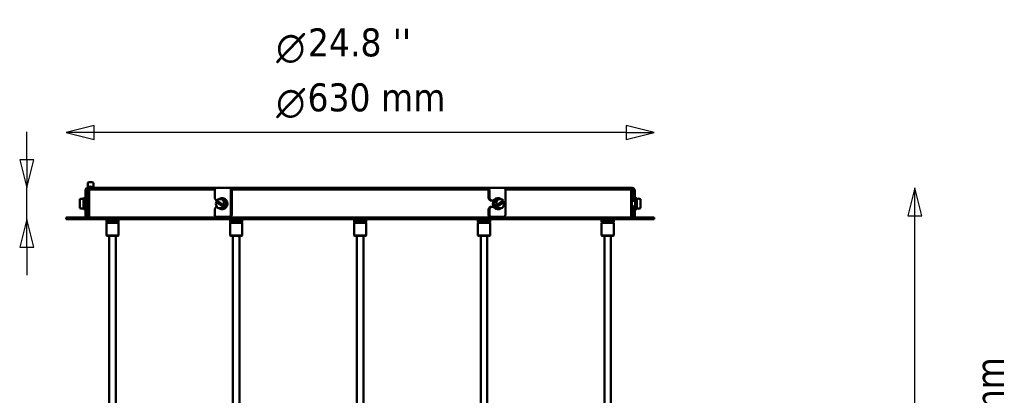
# Model space of a CAD drawing. Header units: millimetres. Extents: x 118 to 2000, y 588 to 2805.
# Tile 8 of 8: x 945 to 2000, y 2403 to 2805. Entities that reach past the tile are written whole.
import ezdxf

# ---------------------------------------------------------------- set-up
doc = ezdxf.new("R2010")
doc.units = ezdxf.units.MM
doc.header["$LTSCALE"] = 10
for name, color, linetype, lineweight in [('Symbol (ISO)', 7, 'Continuous', 25), ('Widoczne (ISO)', 7, 'Continuous', 50), ('Wymiar (ISO)', 7, 'Continuous', 25)]:
    doc.layers.add(name, color=color, linetype=linetype, lineweight=lineweight)
doc.styles.add('Styl tekstu27', font='AIGDT___.TTF')
doc.styles.add('Tekst notatki (ISO)', font='tahoma.ttf')

msp = doc.modelspace()

# ---------------------------------------------------------------- linework, layer by layer
at = {"layer": 'Widoczne (ISO)', "linetype": 'Continuous', "lineweight": 50}
for p, q in [((1018.1, 2630.5), (1018.1, 2625.6)), ((1024.1, 2630.5), (1024.1, 2625.6)), ((1015.6, 2622.1), (1015.6, 2596.1)), ((1017.6, 2622.1), (1017.6, 2596.1)), ((1018.6, 2625.6), (1018.6, 2625.1)), ((1018.6, 2625.1), (1019.1, 2625.1)), ((1019.1, 2623.1), (1018.6, 2623.1)), ((1018.6, 2623.1), (1018.6, 2620.8)), ((1020.1, 2625.1), (1019.1, 2625.1)), ((1019.1, 2623.1), (1019.6, 2623.1)), ((1019.4, 2614.3), (1019.4, 2623.1)), ((1019.4, 2623.1), (1019.4, 2614.3)), ((1019.5, 2623.1), (1019.5, 2593.1)), ((1154.2, 2623.1), (1019.6, 2623.1)), ((1020.1, 2625.1), (1155.5, 2625.1)), ((1023.6, 2625.6), (1023.6, 2625.1)), ((1154.1, 2613.6), (1154.1, 2622.1)), ((1155.6, 2625.1), (1155.5, 2625.1)), ((1155.6, 2625.1), (1172.9, 2625.1)), ((1171.4, 2622.1), (1171.4, 2596.1)), ((1172.4, 2622.1), (1172.4, 2596.1)), ((1172.9, 2625.1), (1173.2, 2625.1)), ((1173.2, 2623.1), (1172.9, 2623.1)), ((1174.5, 2625.1), (1173.2, 2625.1)), ((1173.2, 2623.1), (1173.5, 2623.1)), ((1446.3, 2623.1), (1173.5, 2623.1)), ((1174.5, 2625.1), (1445.3, 2625.1)), ((1446.6, 2625.1), (1445.3, 2625.1)), ((1446.3, 2623.1), (1446.6, 2623.1)), ((1446.6, 2625.1), (1446.9, 2625.1)), ((1446.9, 2623.1), (1446.6, 2623.1)), ((1446.9, 2625.1), (1464.2, 2625.1)), ((1447.4, 2622.1), (1447.4, 2613.6)), ((1448.4, 2613.6), (1448.4, 2622.1)), ((1464.3, 2625.1), (1464.2, 2625.1)), ((1464.3, 2625.1), (1599.7, 2625.1)), ((1600.2, 2623.1), (1465.6, 2623.1)), ((1465.7, 2622.1), (1465.7, 2596.1)), ((1600.7, 2625.1), (1599.7, 2625.1)), ((1600.2, 2623.1), (1600.7, 2623.1)), ((1600.3, 2623.1), (1600.3, 2593.1)), ((1600.4, 2614.3), (1600.4, 2623.1)), ((1600.4, 2623.1), (1600.4, 2614.3)), ((1600.7, 2625.1), (1601.2, 2625.1)), ((1601.2, 2623.1), (1600.7, 2623.1)), ((1602.2, 2622.1), (1602.2, 2613.6)), ((1604.2, 2613.6), (1604.2, 2622.1)), ((1009.6, 2613), (1009.6, 2603.2)), ((1011.6, 2613.4), (1011.6, 2613.5)), ((1013.6, 2614), (1013.6, 2602.2)), ((1015.2, 2614), (1013.6, 2614)), ((1015.2, 2602.2), (1015.2, 2614)), ((1015.6, 2611.1), (1015.2, 2611.1)), ((1018.8, 2611.1), (1017.6, 2611.1)), ((1018.8, 2602.6), (1018.8, 2613.6)), ((1155.8, 2611.6), (1154.1, 2613.6)), ((1163, 2604.8), (1155.6, 2609.7)), ((1155.8, 2611.6), (1156.7, 2611.6)), ((1164.3, 2604.6), (1156.4, 2609.9)), ((1156.5, 2611.5), (1163.9, 2606.6)), ((1162.6, 2614), (1161.8, 2614)), ((1447.4, 2613.6), (1449.1, 2611.6)), ((1448.4, 2613.6), (1447.4, 2613.6)), ((1450.1, 2611.6), (1448.4, 2613.6)), ((1449.1, 2611.6), (1450.1, 2611.6)), ((1450.1, 2611.6), (1453.1, 2611.6)), ((1463.4, 2609.9), (1455.5, 2604.6)), ((1455.9, 2606.6), (1463.3, 2611.5)), ((1464.1, 2609.7), (1456.8, 2604.8)), ((1457.2, 2614), (1458, 2614)), ((1601.1, 2613.6), (1601.1, 2602.6)), ((1601.1, 2611.1), (1604.6, 2611.1)), ((1602.2, 2613.6), (1602.2, 2611.6)), ((1604.2, 2613.6), (1602.2, 2613.6)), ((1602.2, 2611.6), (1604.2, 2611.6)), ((1602.2, 2611.1), (1602.2, 2611.6)), ((1604.2, 2611.6), (1604.2, 2613.6)), ((1604.2, 2611.6), (1604.2, 2611.1)), ((1604.6, 2614), (1604.6, 2602.2)), ((1604.6, 2614), (1606.2, 2614)), ((1606.2, 2602.2), (1606.2, 2614)), ((1608.2, 2613.5), (1608.2, 2613.4)), ((1610.2, 2603.2), (1610.2, 2613)), ((1011.6, 2602.8), (1011.6, 2602.8)), ((1015.2, 2602.2), (1013.6, 2602.2)), ((1015.6, 2605.1), (1015.2, 2605.1)), ((1015.6, 2594.1), (1015.6, 2596.1)), ((1018.8, 2605.1), (1017.6, 2605.1)), ((1017.6, 2596.1), (1017.6, 2594.1)), ((1019.4, 2593.1), (1019.4, 2602)), ((1019.4, 2602), (1019.4, 2593.1)), ((1154.1, 2602.6), (1155.8, 2604.6)), ((1154.1, 2596.1), (1154.1, 2602.6)), ((1156.7, 2604.6), (1155.8, 2604.6)), ((1162.6, 2602.2), (1161.8, 2602.2)), ((1449.1, 2604.6), (1447.4, 2602.6)), ((1447.4, 2602.6), (1448.4, 2602.6)), ((1447.4, 2602.6), (1447.4, 2596.1)), ((1448.4, 2602.6), (1450.1, 2604.6)), ((1448.4, 2596.1), (1448.4, 2602.6)), ((1450.1, 2604.6), (1449.1, 2604.6)), ((1453.1, 2604.6), (1450.1, 2604.6)), ((1457.2, 2602.2), (1458, 2602.2)), ((1600.4, 2593.1), (1600.4, 2602)), ((1600.4, 2602), (1600.4, 2593.1)), ((1601.1, 2605.1), (1604.6, 2605.1)), ((1602.2, 2604.6), (1602.2, 2605.1)), ((1602.2, 2604.6), (1602.2, 2602.6)), ((1604.2, 2604.6), (1602.2, 2604.6)), ((1602.2, 2602.6), (1604.2, 2602.6)), ((1602.2, 2602.6), (1602.2, 2596.1)), ((1602.2, 2594.1), (1602.2, 2596.1)), ((1604.2, 2605.1), (1604.2, 2604.6)), ((1604.2, 2602.6), (1604.2, 2604.6)), ((1604.2, 2596.1), (1604.2, 2602.6)), ((1604.2, 2596.1), (1604.2, 2594.1)), ((1604.6, 2602.2), (1606.2, 2602.2)), ((1608.2, 2602.8), (1608.2, 2602.8)), ((1624.9, 2593.1), (994.9, 2593.1)), ((994.9, 2591.6), (994.9, 2593.1)), ((994.9, 2591.6), (1624.9, 2591.6)), ((1015.6, 2594.1), (1017.6, 2594.1)), ((1038.6, 2591.6), (1038.1, 2591.1)), ((1051.1, 2591.1), (1038.1, 2591.1)), ((1038.1, 2588.6), (1038.1, 2591.1)), ((1038.1, 2588.6), (1051.1, 2588.6)), ((1038.6, 2588.1), (1038.1, 2588.6)), ((1038.6, 2588.1), (1038.1, 2587.6)), ((1051.1, 2587.6), (1038.1, 2587.6)), ((1038.1, 2587.6), (1038.1, 2574.1)), ((1050.6, 2588.1), (1038.6, 2588.1)), ((1038.6, 2588.1), (1050.6, 2588.1)), ((1050.6, 2591.6), (1051.1, 2591.1)), ((1050.6, 2588.1), (1051.1, 2588.6)), ((1050.6, 2588.1), (1051.1, 2587.6)), ((1051.1, 2588.6), (1051.1, 2591.1)), ((1051.1, 2587.6), (1051.1, 2574.1)), ((1169.7, 2594.1), (1155.8, 2594.1)), ((1169.7, 2594.1), (1170.7, 2594.1)), ((1171.2, 2591.6), (1170.7, 2591.1)), ((1183.7, 2591.1), (1170.7, 2591.1)), ((1170.7, 2588.6), (1170.7, 2591.1)), ((1170.7, 2588.6), (1183.7, 2588.6)), ((1171.2, 2588.1), (1170.7, 2588.6)), ((1171.2, 2588.1), (1170.7, 2587.6)), ((1183.7, 2587.6), (1170.7, 2587.6)), ((1170.7, 2587.6), (1170.7, 2574.1)), ((1183.2, 2588.1), (1171.2, 2588.1)), ((1171.2, 2588.1), (1183.2, 2588.1)), ((1183.2, 2591.6), (1183.7, 2591.1)), ((1183.2, 2588.1), (1183.7, 2588.6)), ((1183.2, 2588.1), (1183.7, 2587.6)), ((1183.7, 2588.6), (1183.7, 2591.1)), ((1183.7, 2587.6), (1183.7, 2574.1)), ((1303.9, 2591.6), (1303.4, 2591.1)), ((1316.4, 2591.1), (1303.4, 2591.1)), ((1303.4, 2588.6), (1303.4, 2591.1)), ((1303.4, 2588.6), (1316.4, 2588.6)), ((1303.9, 2588.1), (1303.4, 2588.6)), ((1303.9, 2588.1), (1303.4, 2587.6)), ((1316.4, 2587.6), (1303.4, 2587.6)), ((1303.4, 2587.6), (1303.4, 2574.1)), ((1315.9, 2588.1), (1303.9, 2588.1)), ((1303.9, 2588.1), (1315.9, 2588.1)), ((1315.9, 2591.6), (1316.4, 2591.1)), ((1315.9, 2588.1), (1316.4, 2588.6)), ((1315.9, 2588.1), (1316.4, 2587.6)), ((1316.4, 2588.6), (1316.4, 2591.1)), ((1316.4, 2587.6), (1316.4, 2574.1)), ((1436.6, 2591.6), (1436.1, 2591.1)), ((1449.1, 2591.1), (1436.1, 2591.1)), ((1436.1, 2588.6), (1436.1, 2591.1)), ((1436.1, 2588.6), (1449.1, 2588.6)), ((1436.6, 2588.1), (1436.1, 2588.6)), ((1436.6, 2588.1), (1436.1, 2587.6)), ((1449.1, 2587.6), (1436.1, 2587.6)), ((1436.1, 2587.6), (1436.1, 2574.1)), ((1448.6, 2588.1), (1436.6, 2588.1)), ((1436.6, 2588.1), (1448.6, 2588.1)), ((1448.6, 2591.6), (1449.1, 2591.1)), ((1448.6, 2588.1), (1449.1, 2588.6)), ((1448.6, 2588.1), (1449.1, 2587.6)), ((1449.1, 2594.1), (1450.1, 2594.1)), ((1449.1, 2588.6), (1449.1, 2591.1)), ((1449.1, 2587.6), (1449.1, 2574.1)), ((1463.9, 2594.1), (1450.1, 2594.1)), ((1569.2, 2591.6), (1568.7, 2591.1)), ((1581.7, 2591.1), (1568.7, 2591.1)), ((1568.7, 2588.6), (1568.7, 2591.1)), ((1568.7, 2588.6), (1581.7, 2588.6)), ((1569.2, 2588.1), (1568.7, 2588.6)), ((1569.2, 2588.1), (1568.7, 2587.6)), ((1581.7, 2587.6), (1568.7, 2587.6)), ((1568.7, 2587.6), (1568.7, 2574.1)), ((1581.2, 2588.1), (1569.2, 2588.1)), ((1569.2, 2588.1), (1581.2, 2588.1)), ((1581.2, 2591.6), (1581.7, 2591.1)), ((1581.2, 2588.1), (1581.7, 2588.6)), ((1581.2, 2588.1), (1581.7, 2587.6)), ((1581.7, 2588.6), (1581.7, 2591.1)), ((1581.7, 2587.6), (1581.7, 2574.1)), ((1602.2, 2594.1), (1604.2, 2594.1)), ((1624.9, 2591.6), (1624.9, 2593.1)), ((1038.1, 2574.1), (1051.1, 2574.1)), ((1038.6, 2573.6), (1038.1, 2574.1)), ((1050.6, 2573.6), (1051.1, 2574.1)), ((1170.7, 2574.1), (1183.7, 2574.1)), ((1171.2, 2573.6), (1170.7, 2574.1)), ((1183.2, 2573.6), (1183.7, 2574.1)), ((1303.4, 2574.1), (1316.4, 2574.1)), ((1303.9, 2573.6), (1303.4, 2574.1)), ((1315.9, 2573.6), (1316.4, 2574.1)), ((1436.1, 2574.1), (1449.1, 2574.1)), ((1436.6, 2573.6), (1436.1, 2574.1)), ((1448.6, 2573.6), (1449.1, 2574.1)), ((1568.7, 2574.1), (1581.7, 2574.1)), ((1569.2, 2573.6), (1568.7, 2574.1)), ((1581.2, 2573.6), (1581.7, 2574.1)), ((1050.6, 2573.6), (1038.6, 2573.6)), ((1041.1, 2573.6), (1041.1, 2391.6)), ((1048.1, 2573.6), (1048.1, 2391.6)), ((1183.2, 2573.6), (1171.2, 2573.6)), ((1173.7, 2573.6), (1173.7, 2391.6)), ((1180.7, 2573.6), (1180.7, 2391.6)), ((1315.9, 2573.6), (1303.9, 2573.6)), ((1306.4, 2573.6), (1306.4, 2091.6)), ((1313.4, 2573.6), (1313.4, 2091.6)), ((1448.6, 2573.6), (1436.6, 2573.6)), ((1439.1, 2573.6), (1439.1, 2391.6)), ((1446.1, 2573.6), (1446.1, 2391.6)), ((1581.2, 2573.6), (1569.2, 2573.6)), ((1571.7, 2573.6), (1571.7, 2391.6)), ((1578.7, 2573.6), (1578.7, 2391.6))]:
    msp.add_line(p, q, dxfattribs=at)
for centre, radius, start, end in [((1018.6, 2622.1), 3, 90, 180), ((1018.6, 2622.1), 1, 90, 180), ((1601.2, 2622.1), 3, 0, 90), ((1601.2, 2622.1), 1, 0, 90), ((1011.6, 2608.1), 5.29, 90, 112.2077), ((1011.6, 2608.1), 5.39, 68.1986, 90), ((1019.5, 2613.6), 0.65, 98.8499, 180), ((1160.8, 2608.1), 5.39, 42.0311, 137.9689), ((1459, 2608.1), 5.39, 42.0311, 137.9689), ((1600.5, 2613.6), 0.65, 0, 98.8499), ((1608.2, 2608.1), 5.39, 90, 111.8014), ((1608.2, 2608.1), 5.29, 67.7923, 90), ((1011.6, 2608.1), 5.29, 247.7923, 270), ((1011.6, 2608.1), 5.39, 270, 291.8014), ((1019.5, 2602.6), 0.65, 180, 261.1501), ((1160.8, 2608.1), 5.39, 222.0311, 317.9689), ((1459, 2608.1), 5.39, 222.0311, 317.9689), ((1600.5, 2602.6), 0.65, 261.1501, 0), ((1608.2, 2608.1), 5.39, 248.1986, 270), ((1608.2, 2608.1), 5.29, 270, 292.2077)]:
    msp.add_arc(centre, radius, start, end, dxfattribs=at)
for centre, major_axis, ratio, start_param, end_param in [((1021.1, 2630.5), (3, 0), 0.241578, 0, 3.141593), ((1021.1, 2625.6), (3, 0), 0.241578, 5.6975, 10.010464), ((1021.1, 2625.6), (2.5, 0), 0.241578, 0, 3.141593), ((1021.1, 2620.8), (-2.5, 0), 0.241578, 5.487786, 7.078584), ((1021.1, 2620.8), (-2, 0), 0.241578, 5.777825, 6.788546), ((1155.6, 2622.1), (0, 3), 0.5, 0, 1.570796), ((1172.9, 2622.1), (0, 3), 0.5, 0, 1.570796), ((1172.9, 2622.1), (0, 1), 0.5, 0, 1.570796), ((1446.9, 2622.1), (0, 3), 0.5, 4.712389, 6.283185), ((1446.9, 2622.1), (0, 1), 0.5, 4.712389, 6.283185), ((1464.2, 2622.1), (0, 3), 0.5, 4.712389, 6.283185), ((1159.8, 2608.1), (0, -5), 0.866025, 4.390148, 7.129025), ((1160.3, 2607.3), (-4.73, 2.37), 0.25, 5.819538, 6.207134), ((1160.8, 2608.1), (0, 5.39), 0.866025, 0.968633, 1.233977), ((1159.8, 2608.1), (0, 5), 0.866025, 4.390148, 7.129025), ((1161.8, 2608.1), (0, -5.9), 0.866025, 5.788687, 9.919276), ((1162.6, 2608.1), (0, 5.9), 0.866025, 3.141593, 6.283185), ((1161.2, 2609), (4.73, -2.37), 0.25, 5.431941, 5.819538), ((1160.8, 2608.1), (0, -5.39), 0.866025, 0.860418, 1.233977), ((1161.8, 2608.1), (0, 5), 0.866025, 3.906985, 5.517792), ((1457.2, 2608.1), (0, -5.9), 0.866025, 3.141593, 6.283185), ((1455.5, 2608.1), (0, -3.95), 0.866025, 4.524858, 4.89992), ((1458, 2608.1), (0, 5.9), 0.866025, 5.788687, 9.919276), ((1458, 2608.1), (0, -5), 0.866025, 3.906985, 5.517792), ((1458.6, 2609), (4.73, 2.37), 0.25, 3.60524, 3.992837), ((1459, 2608.1), (0, 5.39), 0.866025, 1.907616, 2.281175), ((1460, 2608.1), (0, 5), 0.866025, 5.437346, 8.176222), ((1460, 2608.1), (0, -5), 0.866025, 5.437346, 8.176222), ((1459, 2608.1), (0, -5.39), 0.866025, 1.907616, 2.17296), ((1459.5, 2607.3), (4.73, 2.37), 0.25, 0.076051, 0.463648), ((1155.8, 2596.1), (0, -2), 0.866025, 4.712389, 6.283185), ((1160.3, 2607.3), (-4.73, 2.37), 0.25, 2.290348, 2.677945), ((1169.7, 2596.1), (0, -2), 0.866025, 0, 1.570796), ((1170.7, 2596.1), (0, -2), 0.866025, 0, 1.570796), ((1449.1, 2596.1), (0, -2), 0.866025, 4.712389, 6.283185), ((1450.1, 2596.1), (0, -2), 0.866025, 4.712389, 6.283185), ((1459.5, 2607.3), (-4.73, -2.37), 0.25, 0.463648, 0.851244), ((1463.9, 2596.1), (0, -2), 0.866025, 0, 1.570796)]:
    msp.add_ellipse(centre, major_axis=major_axis, ratio=ratio, start_param=start_param, end_param=end_param, dxfattribs=at)
at = {"layer": 'Wymiar (ISO)'}
for p, q in [((1024.9, 2691.9), (994.9, 2684.4)), ((1024.9, 2676.9), (1024.9, 2691.9)), ((1624.9, 2684.4), (1594.9, 2691.9)), ((1594.9, 2691.9), (1594.9, 2676.9)), ((952.7, 2655.1), (952.7, 2685.1)), ((1024.9, 2684.4), (994.9, 2684.4)), ((994.9, 2684.4), (1024.9, 2676.9)), ((1594.9, 2684.4), (1024.9, 2684.4)), ((1594.9, 2684.4), (1624.9, 2684.4)), ((1594.9, 2676.9), (1624.9, 2684.4)), ((945.2, 2655.1), (952.7, 2625.1)), ((960.2, 2655.1), (945.2, 2655.1)), ((952.7, 2655.1), (952.7, 2625.1)), ((952.7, 2625.1), (960.2, 2655.1)), ((952.7, 2591.6), (952.7, 2625.1)), ((1904.1, 2625.1), (1896.6, 2595.1)), ((1904.1, 2595.1), (1904.1, 2625.1)), ((1911.6, 2595.1), (1904.1, 2625.1)), ((1896.6, 2595.1), (1911.6, 2595.1)), ((1904.1, 1735.7), (1904.1, 2595.1)), ((952.7, 2591.6), (945.2, 2561.6)), ((952.7, 2561.6), (952.7, 2591.6)), ((960.2, 2561.6), (952.7, 2591.6)), ((945.2, 2561.6), (960.2, 2561.6)), ((952.7, 2561.6), (952.7, 2531.6))]:
    msp.add_line(p, q, dxfattribs=at)
at = {"layer": 'Wymiar (ISO)', "flags": 128}
for points in [[(1024.9, 2691.9), (994.9, 2684.4), (1024.9, 2676.9), (1024.9, 2691.9)], [(1594.9, 2676.9), (1624.9, 2684.4), (1594.9, 2691.9), (1594.9, 2676.9)], [(945.2, 2655.1), (952.7, 2625.1), (960.2, 2655.1), (945.2, 2655.1)], [(1911.6, 2595.1), (1904.1, 2625.1), (1896.6, 2595.1), (1911.6, 2595.1)], [(960.2, 2561.6), (952.7, 2591.6), (945.2, 2561.6), (960.2, 2561.6)]]:
    msp.add_lwpolyline(points, dxfattribs=at)
at = {"layer": 'Wymiar (ISO)'}
for points in [[(1024.9, 2691.9), (994.9, 2684.4), (1024.9, 2676.9), (1024.9, 2691.9)], [(1594.9, 2676.9), (1624.9, 2684.4), (1594.9, 2691.9), (1594.9, 2676.9)], [(945.2, 2655.1), (952.7, 2625.1), (960.2, 2655.1), (945.2, 2655.1)], [(1911.6, 2595.1), (1904.1, 2625.1), (1896.6, 2595.1), (1911.6, 2595.1)], [(960.2, 2561.6), (952.7, 2591.6), (945.2, 2561.6), (960.2, 2561.6)]]:
    msp.add_solid(points, dxfattribs=at)

# ---------------------------------------------------------------- texts
at = {"layer": 'Symbol (ISO)', "insert": (1345, 2795.8), "char_height": 30, "attachment_point": 1, "style": 'Tekst notatki (ISO)'}
msp.add_mtext("\\fTahoma|b0|i0;''", dxfattribs=at)
at = {"layer": 'Symbol (ISO)', "insert": (1920.2, 2090.3), "char_height": 30, "width": 362.674, "attachment_point": 1, "rotation": 90, "line_spacing_factor": 0.987884, "style": 'Tekst notatki (ISO)'}
msp.add_mtext("\\fTahoma|b0|i0;29.0 '' - 78.7 '' \\P\\fTahoma|b0|i0;737 mm - 2000 mm", dxfattribs=at)
at = {"layer": 'Wymiar (ISO)', "char_height": 30, "attachment_point": 7}
for s, insert, style in [('24.8', (1254, 2765.4), 'Tekst notatki (ISO)'), ('\\fAIGDT|b0|i0|p0;n', (1220, 2758.6), 'Styl tekstu27'), ('630 mm', (1253.5, 2706.5), 'Tekst notatki (ISO)'), ('\\fAIGDT|b0|i0|p0;n', (1220, 2699.6), 'Styl tekstu27')]:
    msp.add_mtext(s, dxfattribs=dict(at, insert=insert, style=style))

doc.saveas('drawing.dxf')
